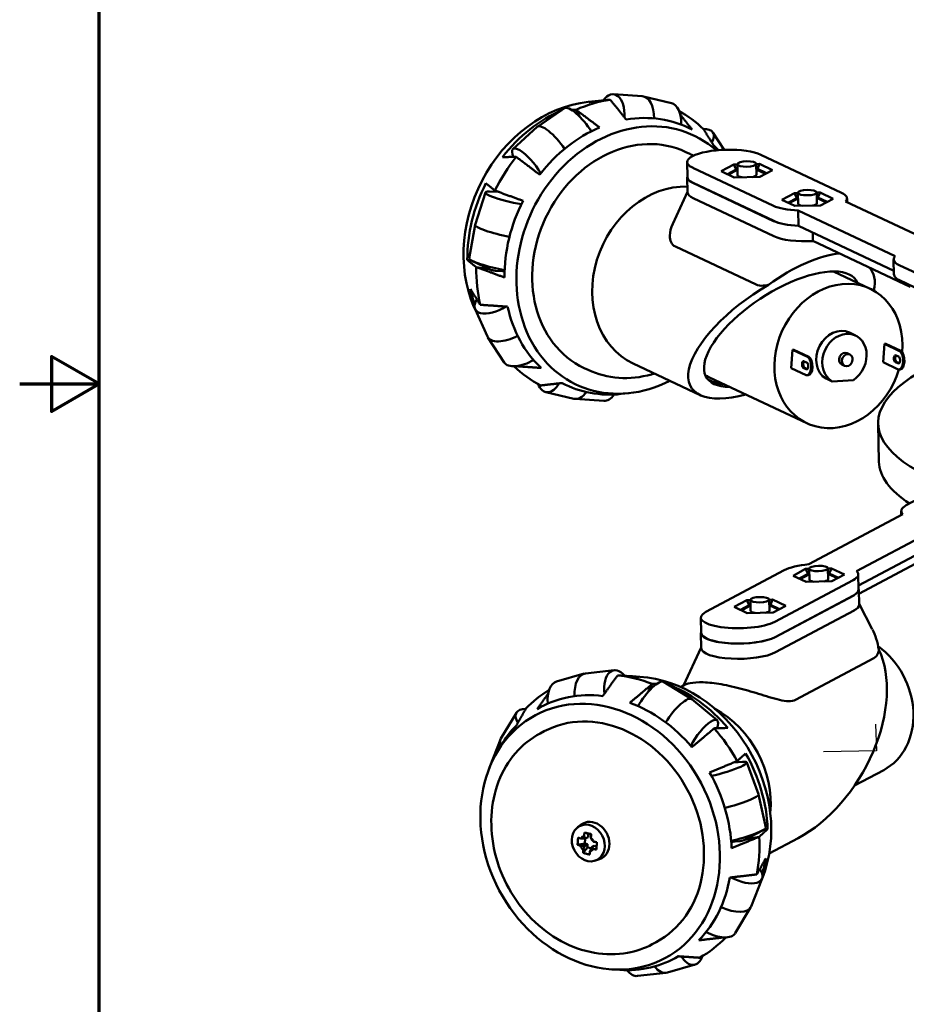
# Model space of a CAD drawing. Header units: inches. Extents: x 0.3 to 21.7, y 0.3 to 16.7.
# Tile 1 of 6: x 0.3 to 5.8, y 4.6 to 10.8. Entities that reach past the tile are written whole.
import ezdxf

# ---------------------------------------------------------------- set-up
doc = ezdxf.new("R2010")
doc.units = ezdxf.units.IN
doc.header["$LTSCALE"] = 2
doc.header["$MEASUREMENT"] = 0
for name, color, linetype, lineweight in [('Border (ANSI)', 7, 'Continuous', 70), ('Tweak Trail (ANSI)', 7, 'Continuous', 25), ('Visible (ANSI)', 7, 'Continuous', 50)]:
    doc.layers.add(name, color=color, linetype=linetype, lineweight=lineweight)

# ---------------------------------------------------------------- blocks, each defined once
blk = doc.blocks.new('Borders Default Border')
at = {"layer": 'Border (ANSI)', "flags": 128}
for points in [[(0.38, 0.38), (0.38, 8.12), (10.62, 8.12), (10.62, 0.38), (0.38, 0.38)], [(0.13, 4.25), (0.38, 4.25), (0.23, 4.3366), (0.23, 4.1634), (0.38, 4.25)]]:
    blk.add_lwpolyline(points, dxfattribs=at)

msp = doc.modelspace()

# ---------------------------------------------------------------- linework, layer by layer
at = {"layer": 'Tweak Trail (ANSI)'}
for p, q in [((5.6392, 6.3627), (5.6442, 6.1959)), ((5.6442, 6.1959), (5.3114, 6.1884))]:
    msp.add_line(p, q, dxfattribs=at)
at = {"layer": 'Visible (ANSI)'}
for p, q in [((3.8322, 10.2711), (3.8829, 10.2765)), ((3.9915, 10.3193), (4.1717, 10.3072)), ((4.3559, 10.2642), (4.1803, 10.3059)), ((3.6847, 10.2313), (3.5138, 10.1158)), ((3.7811, 10.1772), (3.7566, 10.2219)), ((3.7566, 10.2219), (3.7811, 10.1772)), ((3.3598, 9.9755), (3.5121, 10.1145)), ((4.6161, 10.0792), (4.6873, 9.9706)), ((4.4723, 9.9447), (4.4469, 9.9566)), ((4.9175, 9.9399), (5.4249, 9.7007)), ((4.455, 9.8937), (4.4571, 9.798)), ((4.9967, 9.6191), (4.4894, 9.8583)), ((4.7483, 9.878), (4.6687, 9.8357)), ((4.6687, 9.8357), (4.7507, 9.797)), ((4.7074, 9.8174), (4.7634, 9.8472)), ((4.7139, 9.8144), (4.7674, 9.8428)), ((4.7704, 9.8785), (4.7483, 9.878)), ((4.7634, 9.8472), (4.7483, 9.878)), ((4.7634, 9.8472), (4.771, 9.8473)), ((4.7634, 9.8472), (4.7636, 9.8408)), ((4.7674, 9.8428), (4.7711, 9.8429)), ((4.7718, 9.8116), (4.7703, 9.8798)), ((4.8899, 9.8142), (4.8884, 9.8824)), ((4.9099, 9.8816), (4.8884, 9.8812)), ((4.8891, 9.85), (4.8962, 9.8502)), ((4.8892, 9.8456), (4.8924, 9.8457)), ((4.8924, 9.8457), (4.9478, 9.8195)), ((4.9099, 9.8816), (4.8962, 9.8502)), ((4.8962, 9.8502), (4.9541, 9.8229)), ((4.8962, 9.8502), (4.8963, 9.8438)), ((4.9919, 9.843), (4.9099, 9.8816)), ((4.9123, 9.8006), (4.9919, 9.843)), ((4.4577, 9.7023), (4.4556, 9.798)), ((4.7507, 9.797), (4.9123, 9.8006)), ((4.4902, 9.7624), (4.9975, 9.5231)), ((4.4915, 9.7626), (4.9988, 9.5234)), ((3.1865, 9.7029), (3.1216, 9.4995)), ((3.2671, 9.7068), (3.2122, 9.7081)), ((4.4576, 9.7074), (4.3637, 9.5055)), ((4.9996, 9.4274), (4.4923, 9.6667)), ((5.1288, 9.6986), (5.0492, 9.6562)), ((5.0492, 9.6562), (5.1312, 9.6176)), ((5.088, 9.638), (5.144, 9.6677)), ((5.0944, 9.6349), (5.148, 9.6634)), ((5.1509, 9.6991), (5.1288, 9.6986)), ((5.1288, 9.6986), (5.144, 9.6677)), ((5.144, 9.6677), (5.1516, 9.6679)), ((5.144, 9.6677), (5.1441, 9.6614)), ((5.148, 9.6634), (5.1517, 9.6635)), ((5.1524, 9.6322), (5.1509, 9.7004)), ((5.2704, 9.6348), (5.2689, 9.703)), ((5.2904, 9.7022), (5.269, 9.7017)), ((5.2697, 9.6706), (5.2767, 9.6707)), ((5.2697, 9.6662), (5.2729, 9.6662)), ((5.2729, 9.6662), (5.3284, 9.6401)), ((5.2767, 9.6707), (5.2904, 9.7022)), ((5.2767, 9.6707), (5.3346, 9.6434)), ((5.2767, 9.6707), (5.2769, 9.6644)), ((5.3724, 9.6635), (5.2904, 9.7022)), ((5.2928, 9.6212), (5.3724, 9.6635)), ((5.4593, 9.6653), (5.4598, 9.6412)), ((5.1312, 9.6176), (5.2928, 9.6212)), ((5.1525, 9.5888), (5.1524, 9.5888)), ((5.1524, 9.5888), (5.1545, 9.4931)), ((5.1524, 9.5888), (5.7612, 9.3017)), ((5.4505, 9.6456), (5.4503, 9.6455)), ((5.4505, 9.6456), (6.0593, 9.3585)), ((3.0857, 9.2885), (3.1215, 9.499)), ((5.1545, 9.4931), (5.754, 9.2104)), ((5.2451, 9.3972), (5.2439, 9.4509)), ((4.8877, 9.1237), (4.3804, 9.3629)), ((5.2451, 9.3987), (5.8562, 9.1105)), ((3.1015, 9.2745), (3.0732, 9.2787)), ((5.7545, 9.1862), (5.7524, 9.2819)), ((5.7614, 9.3017), (5.7612, 9.3017)), ((5.7612, 9.3017), (5.7612, 9.3015)), ((3.2119, 9.2205), (3.1062, 9.2721)), ((3.1294, 9.2329), (3.2123, 9.2203)), ((3.2123, 9.2203), (3.1294, 9.2329)), ((5.7868, 9.2465), (6.2942, 9.0073)), ((3.2533, 9.2104), (3.3071, 9.2092)), ((3.282, 9.2098), (3.307, 9.206)), ((3.307, 9.206), (3.282, 9.2098)), ((5.3736, 9.2068), (5.6043, 9.098)), ((6.2962, 8.9116), (5.7889, 9.1508)), ((3.1218, 8.9701), (3.199, 8.7977)), ((3.3056, 8.634), (3.2021, 8.7921)), ((5.4742, 8.8222), (5.5122, 8.8042)), ((5.6855, 8.6361), (5.6946, 8.7515)), ((5.6946, 8.7515), (5.7023, 8.752)), ((5.6946, 8.7515), (5.7895, 8.7068)), ((5.7023, 8.752), (5.7972, 8.7072)), ((5.1078, 8.5993), (5.117, 8.7146)), ((5.117, 8.7146), (5.1247, 8.7151)), ((5.117, 8.7146), (5.2119, 8.6699)), ((5.1247, 8.7151), (5.2196, 8.6704)), ((5.2119, 8.6699), (5.2196, 8.6704)), ((5.4598, 8.693), (5.4775, 8.6846)), ((5.7638, 8.6807), (5.7871, 8.6697)), ((5.7895, 8.7068), (5.7972, 8.7072)), ((3.8325, 8.588), (3.8072, 8.5999)), ((4.1153, 8.6287), (4.5374, 8.4297)), ((5.1078, 8.5993), (5.2027, 8.5545)), ((5.1828, 8.6021), (5.1905, 8.6026)), ((5.2061, 8.5911), (5.1828, 8.6021)), ((5.1861, 8.6438), (5.2094, 8.6328)), ((5.1905, 8.6026), (5.21, 8.5934)), ((5.4265, 8.6224), (5.4443, 8.614)), ((5.6855, 8.6361), (5.7804, 8.5914)), ((5.7605, 8.639), (5.7682, 8.6395)), ((5.7838, 8.628), (5.7605, 8.639)), ((5.7682, 8.6395), (5.7877, 8.6303)), ((4.595, 8.5413), (5.2059, 8.2532)), ((5.2076, 8.5541), (5.2153, 8.5546)), ((5.7852, 8.5909), (5.793, 8.5914)), ((4.5878, 8.5259), (4.5865, 8.5265)), ((5.3273, 8.5337), (5.3653, 8.5158)), ((5.3653, 8.5158), (5.4992, 8.5243)), ((3.5658, 8.4491), (3.7415, 8.4074)), ((4.0896, 8.4422), (4.0388, 8.4368)), ((3.9302, 8.394), (3.75, 8.4061)), ((5.66, 8.0117), (5.6548, 8.2509)), ((6.3243, 7.9996), (5.8319, 7.7378)), ((5.2189, 7.3674), (5.8097, 7.6816)), ((5.8003, 7.6765), (5.7997, 7.7012)), ((5.8097, 7.6816), (5.8099, 7.6815)), ((5.5199, 7.3241), (6.1108, 7.6383)), ((5.5315, 7.2334), (6.1129, 7.5426)), ((5.5341, 7.1824), (6.082, 7.4738)), ((5.2189, 7.3674), (5.219, 7.3674)), ((5.2189, 7.3674), (5.2189, 7.3674)), ((4.5729, 7.0683), (5.0652, 7.3301)), ((5.1994, 7.3377), (5.1198, 7.2954)), ((5.1586, 7.2771), (5.2146, 7.3069)), ((5.165, 7.2741), (5.2186, 7.3025)), ((5.2215, 7.3382), (5.1994, 7.3377)), ((5.2146, 7.3069), (5.1994, 7.3377)), ((5.2146, 7.3069), (5.2222, 7.307)), ((5.2146, 7.3069), (5.2147, 7.3005)), ((5.2186, 7.3025), (5.2223, 7.3026)), ((5.223, 7.2713), (5.2215, 7.3395)), ((5.3411, 7.2739), (5.3396, 7.3421)), ((5.3611, 7.3413), (5.3396, 7.3408)), ((5.3403, 7.3097), (5.3474, 7.3099)), ((5.3404, 7.3053), (5.3436, 7.3054)), ((5.3436, 7.3054), (5.399, 7.2792)), ((5.3474, 7.3099), (5.3611, 7.3413)), ((5.3474, 7.3099), (5.4053, 7.2825)), ((5.3474, 7.3099), (5.3475, 7.3035)), ((5.4431, 7.3027), (5.3611, 7.3413)), ((5.3635, 7.2603), (5.4431, 7.3027)), ((5.5198, 7.3241), (5.5199, 7.3241)), ((5.5199, 7.3241), (5.5199, 7.324)), ((5.5299, 7.3044), (5.532, 7.2088)), ((5.4977, 7.2679), (5.0053, 7.0061)), ((5.1198, 7.2954), (5.2019, 7.2567)), ((5.2019, 7.2567), (5.3635, 7.2603)), ((5.5356, 7.1131), (5.5335, 7.2088)), ((4.8302, 7.1413), (4.7506, 7.099)), ((4.8522, 7.1418), (4.8302, 7.1413)), ((4.8453, 7.1105), (4.8302, 7.1413)), ((4.8537, 7.075), (4.8522, 7.1432)), ((4.9718, 7.0776), (4.9703, 7.1458)), ((4.9918, 7.145), (4.9703, 7.1445)), ((4.971, 7.1133), (4.9781, 7.1135)), ((4.9781, 7.1135), (4.9918, 7.145)), ((4.9781, 7.1135), (5.036, 7.0862)), ((4.9781, 7.1135), (4.9782, 7.1072)), ((5.0738, 7.1063), (4.9918, 7.145)), ((5.0074, 6.9104), (5.4998, 7.1722)), ((5.0087, 6.9102), (5.5011, 7.172)), ((5.5355, 7.1182), (5.6183, 6.9587)), ((4.7506, 7.099), (4.8326, 7.0603)), ((4.7893, 7.0807), (4.8453, 7.1105)), ((4.7957, 7.0777), (4.8493, 7.1062)), ((4.8326, 7.0603), (4.9942, 7.064)), ((4.8453, 7.1105), (4.8529, 7.1107)), ((4.8453, 7.1105), (4.8455, 7.1041)), ((4.8493, 7.1062), (4.853, 7.1063)), ((4.9711, 7.1089), (4.9743, 7.109)), ((4.9743, 7.109), (5.0297, 7.0829)), ((4.9942, 7.064), (5.0738, 7.1063)), ((5.5032, 7.0763), (5.0108, 6.8145)), ((4.5406, 7.0318), (4.5427, 6.9361)), ((4.5433, 6.8403), (4.5412, 6.936)), ((4.5432, 6.8455), (4.4317, 6.6058)), ((5.6286, 6.778), (5.1362, 6.5161)), ((3.6335, 6.6307), (3.8077, 6.6803)), ((3.996, 6.7022), (3.816, 6.682)), ((4.1567, 6.6611), (4.1062, 6.6643)), ((4.3068, 6.6282), (4.483, 6.5206)), ((4.2125, 6.5684), (4.2357, 6.6155)), ((4.2357, 6.6155), (4.2125, 6.5684)), ((4.414, 6.5964), (4.4384, 6.6093)), ((4.6434, 6.3873), (4.4847, 6.5194)), ((3.3814, 6.4345), (3.2847, 6.272)), ((3.5311, 6.3053), (3.5557, 6.3184)), ((3.2121, 6.0905), (3.2819, 6.2662)), ((3.2579, 6.1832), (3.2835, 6.2269)), ((4.7489, 6.1231), (4.8027, 6.1268)), ((4.8291, 6.1227), (4.903, 5.9224)), ((5.5068, 5.9775), (5.6898, 6.0748)), ((4.9482, 5.7132), (4.9031, 5.9219)), ((3.7663, 5.7152), (3.789, 5.7322)), ((4.8251, 5.6397), (4.9281, 5.6956)), ((4.9604, 5.7041), (4.9339, 5.6989)), ((3.833, 5.6735), (3.8099, 5.6823)), ((3.8131, 5.6449), (3.8111, 5.6129)), ((3.8318, 5.6542), (3.8143, 5.6449)), ((3.8318, 5.6542), (3.833, 5.6735)), ((3.8516, 5.6689), (3.833, 5.6735)), ((4.7843, 5.6278), (4.7316, 5.6242)), ((4.9074, 5.6558), (4.8248, 5.6395)), ((4.8248, 5.6395), (4.9074, 5.6558)), ((4.9703, 5.5501), (5.1525, 5.6469)), ((3.8111, 5.6129), (3.7665, 5.6048)), ((3.8018, 5.5544), (3.8276, 5.5892)), ((3.8288, 5.6085), (3.8111, 5.6129)), ((3.8114, 5.5992), (3.8288, 5.6085)), ((3.8276, 5.5892), (3.8288, 5.6085)), ((3.8276, 5.5892), (3.8514, 5.5834)), ((3.871, 5.5981), (3.8535, 5.5888)), ((3.8856, 5.5945), (3.871, 5.5981)), ((4.7553, 5.6258), (4.7318, 5.6212)), ((4.7318, 5.6212), (4.7553, 5.6258)), ((3.8776, 5.5059), (3.9044, 5.5151)), ((4.926, 5.3933), (4.8562, 5.2175)), ((4.7567, 5.0493), (4.8534, 5.2118)), ((4.2353, 4.9809), (4.2599, 4.9939)), ((4.5045, 4.8531), (4.3304, 4.8035)), ((3.9814, 4.8226), (4.0319, 4.8195)), ((4.1421, 4.7816), (4.322, 4.8018))]:
    msp.add_line(p, q, dxfattribs=at)
for centre, major_axis, ratio, start_param, end_param in [((3.9715, 10.1607), (0.0239, 0.1582), 0.54452, 4.878473, 7.082425), ((3.7947, 9.435), (-0.3689, -0.7824), 0.827853, 3.609064, 5.717794), ((3.9609, 9.3566), (-0.4116, -0.8728), 0.827853, 3.646248, 3.907534), ((3.9609, 9.3566), (0.4116, 0.8728), 0.827853, 0.504656, 0.765941), ((3.8442, 9.4117), (0.3816, 0.8093), 0.827853, 0.421217, 0.52577), ((4.1498, 10.1337), (0.0262, 0.173), 0.54452, 4.992583, 6.328494), ((3.8442, 9.4117), (0.3816, 0.8093), 0.827853, 0.749733, 1.311168), ((3.7829, 10.105), (-0.099, 0.1257), 0.289748, 4.347052, 6.262063), ((4.3281, 10.1067), (0.0239, 0.1582), 0.54452, 4.933883, 6.237876), ((3.9609, 9.3566), (0.4116, 0.8728), 0.827853, 6.002443, 6.238261), ((3.9609, 9.3566), (0.4116, 0.8728), 0.827853, 6.002443, 6.238261), ((4.127, 9.2783), (-0.3689, -0.7824), 0.827853, 2.904756, 7.099418), ((4.0776, 9.3016), (0.3816, 0.8093), 0.827853, 6.242614, 6.808955), ((4.127, 9.2783), (-0.3199, -0.6784), 0.827853, 3.141593, 6.283185), ((3.6212, 9.9777), (-0.1083, 0.1375), 0.289748, 4.483036, 6.304308), ((4.0776, 9.3016), (-0.3816, -0.8093), 0.827853, 3.88642, 4.45276), ((4.4773, 9.9999), (0.1404, 0.0768), 0.480319, 5.60035, 7.029392), ((3.4596, 9.8504), (-0.099, 0.1257), 0.289748, 4.274496, 7.006489), ((4.7034, 9.8991), (-0.2484, -0.0054), 0.289402, 3.667513, 6.809106), ((4.0776, 9.3016), (0.3816, 0.8093), 0.827853, 5.959661, 6.023557), ((3.9609, 9.3566), (-0.4116, -0.8728), 0.827853, 4.431647, 4.692932), ((3.9609, 9.3566), (0.4116, 0.8728), 0.827853, 1.290054, 1.551339), ((4.7055, 9.8034), (-0.2499, -0.0055), 0.289402, 6.173586, 6.809106), ((4.7055, 9.8034), (-0.2484, -0.0054), 0.289402, 0, 0.525921), ((4.8309, 9.8129), (-0.059, -0.0013), 0.289402, 6.269872, 7.259402), ((4.8309, 9.8129), (0.059, 0.0013), 0.289402, 5.311613, 6.296498), ((3.8442, 9.4117), (0.3816, 0.8093), 0.827853, 1.530225, 2.096566), ((4.368, 9.1646), (0.2527, 0.5359), 0.827853, 0.342871, 3.141593), ((3.3419, 9.6649), (-0.1555, 0.0378), 0.134754, 5.730999, 8.359262), ((4.0776, 9.3016), (-0.3816, -0.8093), 0.827853, 4.671818, 5.238159), ((4.7076, 9.7077), (-0.2499, -0.0055), 0.289402, 0, 0.525921), ((5.2108, 9.6599), (0.2484, 0.0054), 0.289402, 6.007309, 6.809106), ((5.2108, 9.6599), (-0.2484, -0.0054), 0.289402, 0.525921, 1.327718), ((5.2114, 9.6335), (-0.059, -0.0013), 0.289402, 6.269872, 7.259402), ((5.2114, 9.6335), (0.059, 0.0013), 0.289402, 5.311613, 6.296498), ((3.2916, 9.4579), (-0.17, 0.0414), 0.134754, 6.273697, 8.162595), ((5.2129, 9.5642), (0.2499, 0.0055), 0.289402, 3.667513, 4.474054), ((5.2129, 9.5642), (0.2484, 0.0054), 0.289402, 3.667513, 4.468633), ((5.215, 9.4685), (-0.2499, -0.0055), 0.289402, 0.525921, 1.6852), ((5.215, 9.4685), (-0.2499, -0.0055), 0.289402, 1.6852, 1.696086), ((3.2412, 9.2509), (-0.1555, 0.0378), 0.134754, 0.009488, 2.04238), ((5.0989, 8.9198), (-0.4732, -0.3501), 0.411475, 3.727204, 4.690316), ((6.0009, 9.2873), (-0.2484, -0.0054), 0.289402, 6.007309, 6.809106), ((3.9609, 9.3566), (-0.4116, -0.8728), 0.827853, 5.217045, 5.47833), ((3.9609, 9.3566), (0.4116, 0.8728), 0.827853, 2.075452, 2.336737), ((3.233, 9.2172), (0.0243, -0.0059), 0.134754, 3.693779, 3.723396), ((3.233, 9.2172), (0.0243, -0.0059), 0.134754, 3.693779, 5.730999), ((3.233, 9.2172), (0.0243, -0.0059), 0.134754, 3.723396, 5.730999), ((5.0477, 8.8442), (0.4704, 0.3056), 0.415036, 6.211382, 9.999378), ((5.0477, 8.8442), (-0.566, -0.3676), 0.415036, 2.727205, 3.241919), ((6.003, 9.1916), (-0.2484, -0.0054), 0.289402, 0, 0.525921), ((3.8442, 9.4117), (0.3816, 0.8093), 0.827853, 2.315623, 2.437866), ((5.0477, 8.8442), (-0.566, -0.3676), 0.415036, 4.589998, 7.197524), ((5.4051, 8.6756), (0.1992, 0.4224), 0.827853, 5.134928, 11.179907), ((3.2635, 9.0442), (-0.1404, -0.0768), 0.480319, 5.565005, 7.96821), ((4.0776, 9.3016), (-0.3816, -0.8093), 0.827853, 5.457216, 6.023557), ((5.4051, 8.6756), (-0.0691, -0.1465), 0.827853, 3.141593, 6.209634), ((3.354, 8.8788), (-0.1535, -0.084), 0.480319, 6.24497, 7.819595), ((5.4431, 8.6577), (0.0691, 0.1465), 0.827853, 4.072369, 9.351227), ((8.0292, 8.3029), (-2.3744, -0.052), 0.289402, 5.381081, 6.885854), ((5.2038, 8.6139), (0.0038, -0.0598), 0.510204, 6.124108, 9.034847), ((5.2115, 8.6144), (-0.0038, 0.0598), 0.510204, 3.141593, 5.893254), ((5.4431, 8.6577), (-0.0166, -0.0353), 0.827853, 3.141593, 6.283185), ((5.7661, 8.6579), (-0.0015, 0.0229), 0.510204, 0.076806, 2.515778), ((5.7738, 8.6584), (0.0015, -0.0229), 0.510204, 3.575607, 5.657371), ((5.7814, 8.6507), (0.0038, -0.0598), 0.510204, 6.124108, 9.034847), ((5.7814, 8.6507), (0.0015, -0.0229), 0.510204, 0.076806, 2.515778), ((5.7892, 8.6512), (-0.0038, 0.0598), 0.510204, 3.141593, 5.893254), ((3.4445, 8.7133), (-0.1404, -0.0768), 0.480319, 0.038216, 1.625207), ((3.9609, 9.3566), (-0.4116, -0.8728), 0.827853, 6.00455, 6.263728), ((3.9609, 9.3566), (-0.4116, -0.8728), 0.827853, 6.00455, 6.263728), ((5.1885, 8.6211), (-0.0015, 0.0229), 0.510204, 0.076806, 2.515778), ((5.1962, 8.6216), (0.0015, -0.0229), 0.510204, 3.575607, 5.657371), ((5.2038, 8.6139), (0.0015, -0.0229), 0.510204, 0.076806, 2.515778), ((4.7942, 8.9637), (-0.1992, -0.4224), 0.827853, 6.205531, 6.283185), ((3.5936, 8.6066), (-0.0239, -0.1582), 0.54452, 5.53066, 7.229847), ((4.0776, 9.3016), (-0.3816, -0.8093), 0.827853, 6.242614, 6.750657), ((4.7942, 8.9637), (-0.2064, -0.4378), 0.827853, 6.279576, 6.549011), ((3.7719, 8.5796), (-0.0262, -0.173), 0.54452, 6.237876, 7.084586), ((3.9502, 8.5526), (-0.0239, -0.1582), 0.54452, 0.045309, 0.804229), ((8.0345, 8.0636), (-2.3744, -0.052), 0.289402, 0, 0.399116), ((6.0482, 7.7067), (-0.2484, -0.0054), 0.289402, 5.761909, 6.563706), ((5.2815, 7.299), (0.2484, 0.0054), 0.289402, 1.818519, 2.620316), ((5.2815, 7.299), (0.2484, 0.0054), 0.289402, 5.761909, 6.563706), ((5.282, 7.2726), (-0.059, -0.0013), 0.289402, 6.269872, 7.259402), ((5.282, 7.2726), (0.059, 0.0013), 0.289402, 5.311613, 6.296498), ((5.2836, 7.2033), (0.2484, 0.0054), 0.289402, 5.761909, 6.283185), ((5.2836, 7.2033), (0.2499, 0.0055), 0.289402, 5.761909, 6.392785), ((5.2856, 7.1076), (0.2499, 0.0055), 0.289402, 5.761909, 6.283185), ((4.7891, 7.0372), (-0.2484, -0.0054), 0.289402, 5.761909, 8.903501), ((4.9128, 7.0763), (-0.059, -0.0013), 0.289402, 6.269872, 7.259402), ((4.9128, 7.0763), (0.059, 0.0013), 0.289402, 5.311613, 6.296498), ((4.7912, 6.9415), (-0.2499, -0.0055), 0.289402, 6.173586, 8.903501), ((4.7912, 6.9415), (-0.2484, -0.0054), 0.289402, 0, 2.620316), ((5.1734, 6.4311), (-0.335, -0.6422), 0.564944, 2.496029, 2.764923), ((4.7933, 6.8458), (-0.2499, -0.0055), 0.289402, 0, 2.620316), ((5.1237, 6.3027), (-0.399, -0.6809), 0.631042, 0.79758, 2.738604), ((5.4706, 6.4871), (0.2192, -0.4123), 0.830075, 0, 2.100686), ((3.8457, 6.5096), (-0.0339, 0.1717), 0.540841, 6.23831, 7.574948), ((4.0231, 6.5446), (-0.031, 0.157), 0.540841, 5.485126, 7.690973), ((3.6683, 6.4746), (-0.031, 0.157), 0.540841, 0.044875, 1.351328), ((4.069, 5.7419), (0.453, -0.852), 0.830075, 2.37209, 2.633375), ((4.069, 5.7419), (-0.453, 0.852), 0.830075, 5.513683, 5.774968), ((4.1823, 5.8021), (0.4201, -0.79), 0.830075, 2.612261, 2.715283), ((4.2145, 6.4975), (0.0931, 0.1301), 0.286344, 0.020852, 1.932238), ((4.2303, 5.8276), (-0.4061, 0.7637), 0.830075, 3.755068, 5.811363), ((4.069, 5.7419), (-0.453, 0.852), 0.830075, 0.040495, 0.277181), ((4.069, 5.7419), (-0.453, 0.852), 0.830075, 0.040495, 0.277181), ((3.9558, 5.6817), (-0.4201, 0.79), 0.830075, 5.753854, 6.320195), ((4.1823, 5.8021), (0.4201, -0.79), 0.830075, 1.826863, 2.385432), ((3.9558, 5.6817), (-0.4201, 0.79), 0.830075, 4.968456, 5.534797), ((4.382, 6.3777), (0.1018, 0.1423), 0.286344, 6.262333, 8.079327), ((3.5236, 6.3612), (-0.1435, 0.0707), 0.478521, 5.538671, 6.973186), ((4.4642, 5.952), (0.2782, -0.5231), 0.830075, 0.896298, 2.245295), ((3.9078, 5.6562), (-0.3521, 0.6622), 0.830075, 3.141593, 6.283185), ((4.5496, 6.2578), (0.0931, 0.1301), 0.286344, 5.557038, 8.286947), ((3.9558, 5.6817), (-0.4201, 0.79), 0.830075, 0.256067, 0.471822), ((4.069, 5.7419), (0.453, -0.852), 0.830075, 1.586692, 1.847977), ((4.069, 5.7419), (-0.453, 0.852), 0.830075, 4.728285, 4.98957), ((3.4402, 6.1919), (-0.157, 0.0773), 0.478521, 6.245155, 6.75327), ((4.6755, 6.0778), (0.1536, 0.0447), 0.13589, 4.213936, 6.840671), ((4.1823, 5.8021), (0.4201, -0.79), 0.830075, 1.041465, 1.607806), ((3.3568, 6.0225), (-0.1435, 0.0707), 0.478521, 0.03803, 0.091903), ((3.9558, 5.6817), (-0.4201, 0.79), 0.830075, 4.183058, 4.749398), ((4.735, 5.8733), (0.168, 0.0489), 0.13589, 4.410017, 6.292755), ((3.8585, 5.63), (-0.0582, 0.1095), 0.830075, 3.010993, 6.413785), ((4.7945, 5.6687), (0.1536, 0.0447), 0.13589, 4.247817, 6.273616), ((3.8249, 5.6121), (-0.0244, 0.0459), 0.830075, 6.130471, 6.728975), ((3.8249, 5.6121), (0.0244, -0.0459), 0.830075, 1.418083, 2.016586), ((4.8042, 5.6355), (0.024, 0.007), 0.13589, 3.699078, 5.7257), ((4.8042, 5.6355), (0.024, 0.007), 0.13589, 3.699078, 5.705716), ((4.8042, 5.6355), (0.024, 0.007), 0.13589, 5.705716, 5.7257), ((4.069, 5.7419), (0.453, -0.852), 0.830075, 0.801294, 1.062579), ((4.069, 5.7419), (-0.453, 0.852), 0.830075, 3.942886, 4.204172), ((3.8249, 5.6121), (-0.0244, 0.0459), 0.830075, 1.418083, 2.016586), ((3.8249, 5.6121), (0.0244, -0.0459), 0.830075, 6.130471, 6.728975), ((4.1823, 5.8021), (0.4201, -0.79), 0.830075, 0.701663, 0.822408), ((4.7813, 5.4613), (0.1435, -0.0707), 0.478521, 4.602973, 7.003291), ((3.9558, 5.6817), (0.4201, -0.79), 0.830075, 0.256067, 0.822408), ((4.6979, 5.2919), (0.157, -0.0773), 0.478521, 4.753136, 6.321215), ((4.069, 5.7419), (0.453, -0.852), 0.830075, 0.015896, 0.275073), ((4.069, 5.7419), (0.453, -0.852), 0.830075, 0.015896, 0.275073), ((4.6145, 5.1225), (0.1435, -0.0707), 0.478521, 4.664481, 6.245155), ((3.9558, 5.6817), (0.4201, -0.79), 0.830075, 5.811363, 6.320195), ((4.4698, 5.0091), (0.031, -0.157), 0.540841, 5.337197, 7.033728), ((4.2924, 4.9741), (0.0339, -0.1717), 0.540841, 5.483564, 6.328061), ((4.1149, 4.9391), (0.031, -0.157), 0.540841, 5.479749, 6.23831)]:
    msp.add_ellipse(centre, major_axis=major_axis, ratio=ratio, start_param=start_param, end_param=end_param, dxfattribs=at)
for centre, major_axis, ratio in [((4.8294, 9.8811), (-0.059, -0.0013), 0.289402), ((5.2099, 9.7017), (-0.059, -0.0013), 0.289402), ((5.4609, 8.6493), (0.0166, 0.0353), 0.827853), ((5.2805, 7.3408), (0.059, 0.0013), 0.289402), ((4.9113, 7.1445), (0.059, 0.0013), 0.289402), ((3.9078, 5.6562), (0.4061, -0.7637), 0.830075), ((3.8333, 5.6166), (0.0561, -0.1055), 0.830075)]:
    msp.add_ellipse(centre, major_axis=major_axis, ratio=ratio, dxfattribs=at)
for points, weights in [([(3.9718, 10.2854), (3.9022, 10.2776), (3.838, 10.2702)], [1, 1.00076952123, 1]), ([(4.0714, 10.1602), (4.0236, 10.2203), (3.9718, 10.2854)], [1, 1.00076952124, 1]), ([(3.7275, 10.2216), (3.7419, 10.2217), (3.7566, 10.2219)], [1.00033961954, 1.00025297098, 1]), ([(3.7566, 10.2219), (3.8333, 10.1642), (3.904, 10.1108)], [1, 1.00076952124, 1]), ([(4.4114, 10.1914), (4.4499, 10.143), (4.4861, 10.0974)], [1.00028287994, 1.00058274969, 1]), ([(4.6184, 10.0027), (4.5888, 10.0499), (4.5565, 10.1009)], [1, 1.00076952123, 1]), ([(3.3806, 9.9259), (3.3358, 9.9254), (3.2946, 9.9248)], [1, 1.00076952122, 1]), ([(3.528, 9.8147), (3.4573, 9.8681), (3.3806, 9.9259)], [1, 1.00076952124, 1]), ([(3.1902, 9.7602), (3.2171, 9.7382), (3.2464, 9.7143)], [1, 1.00076952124, 1]), ([(3.2464, 9.7143), (3.3385, 9.6809), (3.4236, 9.6501)], [1, 1.00076952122, 1]), ([(3.1294, 9.2329), (3.1, 9.2568), (3.0732, 9.2787)], [1, 1.00076952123, 1]), ([(3.3065, 9.1687), (3.2215, 9.1995), (3.1294, 9.2329)], [1, 1.00076952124, 1]), ([(3.0929, 9.0954), (3.1225, 9.0482), (3.1548, 8.9971)], [1, 1.00076952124, 1]), ([(3.1548, 8.9971), (3.244, 8.9909), (3.3263, 8.9853)], [1, 1.00076952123, 1]), ([(3.5367, 8.6005), (3.4592, 8.6058), (3.3757, 8.6117)], [1, 1.00072439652, 1.00008495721]), ([(3.5353, 8.4906), (3.6049, 8.4984), (3.6691, 8.5058)], [1, 1.00076952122, 1]), ([(4.0032, 8.4339), (3.9993, 8.4334), (3.9953, 8.433)], [1.00036565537, 1.00035555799, 1.00034012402]), ([(4.0174, 6.6692), (3.969, 6.6019), (3.9243, 6.5397)], [1, 1.00076952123, 1]), ([(4.1508, 6.6601), (4.0868, 6.6646), (4.0174, 6.6692)], [1, 1.00076952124, 1]), ([(3.5117, 6.4583), (3.5457, 6.5057), (3.5819, 6.556)], [1, 1.00058590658, 1.0002796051]), ([(4.0942, 6.4979), (4.1621, 6.5544), (4.2357, 6.6155)], [1, 1.00076952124, 1]), ([(4.2357, 6.6155), (4.2506, 6.616), (4.265, 6.6165)], [1, 1.00025784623, 1.00034289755]), ([(3.4397, 6.4585), (3.4103, 6.4061), (3.3833, 6.3576)], [1, 1.00076952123, 1]), ([(4.6253, 6.3368), (4.5517, 6.2756), (4.4838, 6.2191)], [1, 1.00076952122, 1]), ([(4.7103, 6.3395), (4.6696, 6.3383), (4.6253, 6.3368)], [1, 1.00076952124, 1]), ([(4.5956, 6.0594), (4.6789, 6.094), (4.769, 6.1314)], [1, 1.00076952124, 1]), ([(4.769, 6.1314), (4.7967, 6.1566), (4.8221, 6.1798)], [1, 1.00076952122, 1]), ([(4.9604, 5.7041), (4.9351, 5.681), (4.9074, 5.6558)], [1, 1.00076952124, 1]), ([(3.8143, 5.6449), (3.8037, 5.6451), (3.7865, 5.6448)], [1.34857665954, 1.22155355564, 1.03676136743]), ([(3.8066, 5.6605), (3.8117, 5.6514), (3.8143, 5.6449)], [1.03676136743, 1.22155355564, 1.34857665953]), ([(3.8564, 5.6345), (3.8539, 5.641), (3.8488, 5.6501)], [1.34857665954, 1.22155355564, 1.03676136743]), ([(3.8663, 5.6251), (3.8608, 5.631), (3.8564, 5.6345)], [1.03676136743, 1.22155355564, 1.34857665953]), ([(4.9074, 5.6558), (4.8172, 5.6183), (4.7339, 5.5837)], [1, 1.00076952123, 1]), ([(3.7836, 5.5991), (3.8008, 5.5994), (3.8114, 5.5992)], [1.03676136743, 1.22155355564, 1.34857665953]), ([(3.8114, 5.5992), (3.8077, 5.5894), (3.8011, 5.574)], [1.34857665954, 1.22155355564, 1.03676136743]), ([(3.8432, 5.5637), (3.8499, 5.5791), (3.8535, 5.5888)], [1.03676136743, 1.22155355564, 1.34857665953]), ([(3.8535, 5.5888), (3.8579, 5.5853), (3.8634, 5.5794)], [1.34857665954, 1.22155355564, 1.03676136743]), ([(4.8922, 5.4192), (4.9217, 5.4716), (4.9487, 5.52)], [1, 1.00076952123, 1]), ([(4.7222, 5.3996), (4.8038, 5.4089), (4.8922, 5.4192)], [1, 1.00076952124, 1]), ([(4.6881, 5.0241), (4.6052, 5.0145), (4.5283, 5.0057)], [1.00008400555, 1.00072493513, 1]), ([(4.3998, 4.9051), (4.4639, 4.9006), (4.5333, 4.8959)], [1, 1.00076952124, 1]), ([(4.0758, 4.8176), (4.0714, 4.8179), (4.0671, 4.8182)], [1.00033892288, 1.00035603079, 1.00036675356])]:
    msp.add_rational_spline(points, weights, degree=2, dxfattribs=at)
msp.add_open_spline([(4.4942, 9.9337), (4.487, 9.9375), (4.4797, 9.9412), (4.4723, 9.9447)], degree=3, dxfattribs=at)
for points, knots in [([(4.3804, 9.3629), (4.3681, 9.3688), (4.3594, 9.3782), (4.3482, 9.4019), (4.3457, 9.4161), (4.3459, 9.4551), (4.3525, 9.4813), (4.3637, 9.5054)], [-2.8366546, -2.8366546, -2.8366546, -2.8366546, -2.6516489, -2.6516489, -2.4666432, -2.4666432, -2.1751423, -2.1751423, -2.1751423, -2.1751423]), ([(4.9653, 9.1222), (4.9537, 9.1197), (4.9426, 9.118), (4.9152, 9.1161), (4.9001, 9.1179), (4.8877, 9.1237)], [2.5398817, 2.5398817, 2.5398817, 2.5398817, 2.6516489, 2.6516489, 2.8366546, 2.8366546, 2.8366546, 2.8366546]), ([(3.8325, 8.588), (3.8925, 8.5597), (3.9578, 8.5428), (4.0927, 8.5333), (4.1624, 8.5408), (4.2366, 8.5618), (4.2428, 8.5637), (4.2491, 8.5657)], [4.2837765, 4.2837765, 4.2837765, 4.2837765, 4.5945892, 4.5945892, 4.9083773, 4.9083773, 4.9372287, 4.9372287, 4.9372287, 4.9372287]), ([(5.6593, 6.8302), (5.6585, 6.8216), (5.6566, 6.8135), (5.6487, 6.7941), (5.6405, 6.7843), (5.6286, 6.778)], [2.5398817, 2.5398817, 2.5398817, 2.5398817, 2.6516489, 2.6516489, 2.8366546, 2.8366546, 2.8366546, 2.8366546]), ([(5.1362, 6.5161), (5.1243, 6.5098), (5.1093, 6.5073), (5.0752, 6.5081), (5.056, 6.5112), (4.9943, 6.5252), (4.9474, 6.5402), (4.8605, 6.5668), (4.814, 6.5807), (4.7226, 6.6038), (4.6776, 6.6129), (4.6002, 6.6241), (4.5627, 6.6267), (4.5012, 6.6256), (4.477, 6.622), (4.4513, 6.6151), (4.4437, 6.6121), (4.4385, 6.6093)], [-2.836655, -2.836655, -2.836655, -2.836655, -2.651649, -2.651649, -2.466643, -2.466643, -2.096632, -2.096632, -1.75748, -1.75748, -1.418327, -1.418327, -1.079175, -1.079175, -0.740023, -0.740023, -0.546325, -0.546325, -0.546325, -0.546325]), ([(3.5311, 6.3053), (3.4724, 6.2741), (3.4196, 6.2318), (3.3309, 6.1292), (3.2952, 6.0688), (3.244, 5.9354), (3.2289, 5.8623), (3.221, 5.7108), (3.2284, 5.6323), (3.2653, 5.4782), (3.2948, 5.4026), (3.3729, 5.262), (3.4215, 5.1971), (3.533, 5.0846), (3.5959, 5.037), (3.7294, 4.9645), (3.8001, 4.9393), (3.9416, 4.9144), (4.0124, 4.9144), (4.1345, 4.9369), (4.1869, 4.9551), (4.2353, 4.9809)], [2.209656, 2.209656, 2.209656, 2.209656, 2.520621, 2.520621, 2.834495, 2.834495, 3.153968, 3.153968, 3.47745, 3.47745, 3.80263, 3.80263, 4.128183, 4.128183, 4.45323, 4.45323, 4.776294, 4.776294, 5.094918, 5.094918, 5.351249, 5.351249, 5.351249, 5.351249]), ([(3.7665, 5.6048), (3.7665, 5.6126), (3.7667, 5.6203), (3.7677, 5.6347), (3.7684, 5.6426), (3.7694, 5.6505)], [3.3060421, 3.3060421, 3.3060421, 3.3060421, 3.3644884, 3.3644884, 3.4229348, 3.4229348, 3.4229348, 3.4229348]), ([(3.7694, 5.6505), (3.7748, 5.6486), (3.7803, 5.6468), (3.786, 5.6449), (3.7863, 5.6448), (3.7865, 5.6448)], [3.39025087, 3.39025087, 3.39025087, 3.39025087, 3.44129731, 3.44129731, 3.44336923, 3.44336923, 3.44336923, 3.44336923]), ([(3.8066, 5.6605), (3.8066, 5.6608), (3.8067, 5.6611), (3.8077, 5.6682), (3.8088, 5.6752), (3.8099, 5.6823)], [3.67097773, 3.67097773, 3.67097773, 3.67097773, 3.67304964, 3.67304964, 3.72409608, 3.72409608, 3.72409608, 3.72409608]), ([(3.8099, 5.6823), (3.8169, 5.6806), (3.824, 5.6789), (3.8373, 5.6756), (3.8446, 5.6738), (3.8521, 5.6719)], [3.3060421, 3.3060421, 3.3060421, 3.3060421, 3.3644884, 3.3644884, 3.4229348, 3.4229348, 3.4229348, 3.4229348]), ([(3.8521, 5.6719), (3.8509, 5.6649), (3.8499, 5.6579), (3.8488, 5.6507), (3.8488, 5.6504), (3.8488, 5.6501)], [3.39025087, 3.39025087, 3.39025087, 3.39025087, 3.44129731, 3.44129731, 3.44336923, 3.44336923, 3.44336923, 3.44336923]), ([(3.7836, 5.5991), (3.7833, 5.5991), (3.7831, 5.5992), (3.7774, 5.6011), (3.7719, 5.6029), (3.7665, 5.6048)], [3.67097773, 3.67097773, 3.67097773, 3.67097773, 3.67304964, 3.67304964, 3.72409608, 3.72409608, 3.72409608, 3.72409608]), ([(3.8018, 5.5544), (3.8014, 5.5607), (3.8012, 5.567), (3.8011, 5.5735), (3.8011, 5.5738), (3.8011, 5.574)], [3.39025087, 3.39025087, 3.39025087, 3.39025087, 3.44129731, 3.44129731, 3.44336923, 3.44336923, 3.44336923, 3.44336923]), ([(3.8844, 5.5758), (3.8776, 5.5769), (3.8708, 5.5781), (3.8639, 5.5793), (3.8636, 5.5794), (3.8634, 5.5794)], [3.39025087, 3.39025087, 3.39025087, 3.39025087, 3.44129731, 3.44129731, 3.44336923, 3.44336923, 3.44336923, 3.44336923]), ([(3.8663, 5.6251), (3.8665, 5.6251), (3.8668, 5.625), (3.8737, 5.6238), (3.8805, 5.6226), (3.8873, 5.6215)], [3.67097773, 3.67097773, 3.67097773, 3.67097773, 3.67304964, 3.67304964, 3.72409608, 3.72409608, 3.72409608, 3.72409608]), ([(3.8873, 5.6215), (3.8868, 5.6134), (3.8863, 5.6056), (3.8853, 5.5911), (3.8849, 5.5835), (3.8844, 5.5758)], [3.3060421, 3.3060421, 3.3060421, 3.3060421, 3.3644884, 3.3644884, 3.4229348, 3.4229348, 3.4229348, 3.4229348]), ([(3.8439, 5.5441), (3.8364, 5.5454), (3.8291, 5.547), (3.8157, 5.5503), (3.8087, 5.5522), (3.8018, 5.5544)], [3.3060421, 3.3060421, 3.3060421, 3.3060421, 3.3644884, 3.3644884, 3.4229348, 3.4229348, 3.4229348, 3.4229348]), ([(3.8432, 5.5637), (3.8432, 5.5634), (3.8433, 5.5632), (3.8434, 5.5566), (3.8436, 5.5503), (3.8439, 5.5441)], [3.67097773, 3.67097773, 3.67097773, 3.67097773, 3.67304964, 3.67304964, 3.72409608, 3.72409608, 3.72409608, 3.72409608])]:
    msp.add_open_spline(points, degree=3, knots=knots, dxfattribs=at)

# ---------------------------------------------------------------- block references
at = {"xscale": 2, "yscale": 2, "zscale": 2}
msp.add_blockref('Borders Default Border', (0, 0), dxfattribs=at)

doc.saveas('drawing.dxf')
